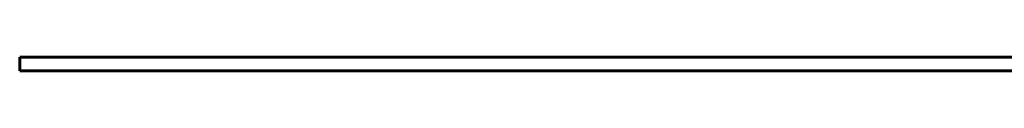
# Model space of a CAD drawing. Header units: millimetres. Extents: x -211 to 213, y -129 to 129.
# Tile 1 of 3: x -211 to 1, y 126 to 129. Entities that reach past the tile are written whole.
import ezdxf

# ---------------------------------------------------------------- set-up
doc = ezdxf.new("R2010")
doc.units = ezdxf.units.MM
doc.linetypes.add('K5LT_BASIC', pattern=[0])
doc.layers.add('Системный слой (1)', color=7, linetype='Continuous', true_color=0x6c6c6c)

msp = doc.modelspace()

# ---------------------------------------------------------------- linework, layer by layer
at = {"layer": 'Системный слой (1)', "color": 143, "linetype": 'K5LT_BASIC', "lineweight": 60, "true_color": 0x33acca}
for p, q in [((-211.33, 129), (-211.36, 129)), ((-211.36, 128), (-211.36, 127)), ((52.66, 129), (-211.33, 129)), ((-211.33, 127), (-211.33, 128)), ((-211.36, 126), (-211.33, 126)), ((-211.33, 126), (52.66, 126))]:
    msp.add_line(p, q, dxfattribs=at)
for centre, major_axis, start_param, end_param in [((-211.36, 128), (0, 1), 0, 1.570796), ((-211.33, 128), (0, 1), 4.712389, 6.283185), ((-211.36, 127), (0, -1), 4.712389, 6.283185), ((-211.33, 127), (0, -1), 0, 1.570796)]:
    msp.add_ellipse(centre, major_axis=major_axis, ratio=0.000986, start_param=start_param, end_param=end_param, dxfattribs=at)

doc.saveas('drawing.dxf')
